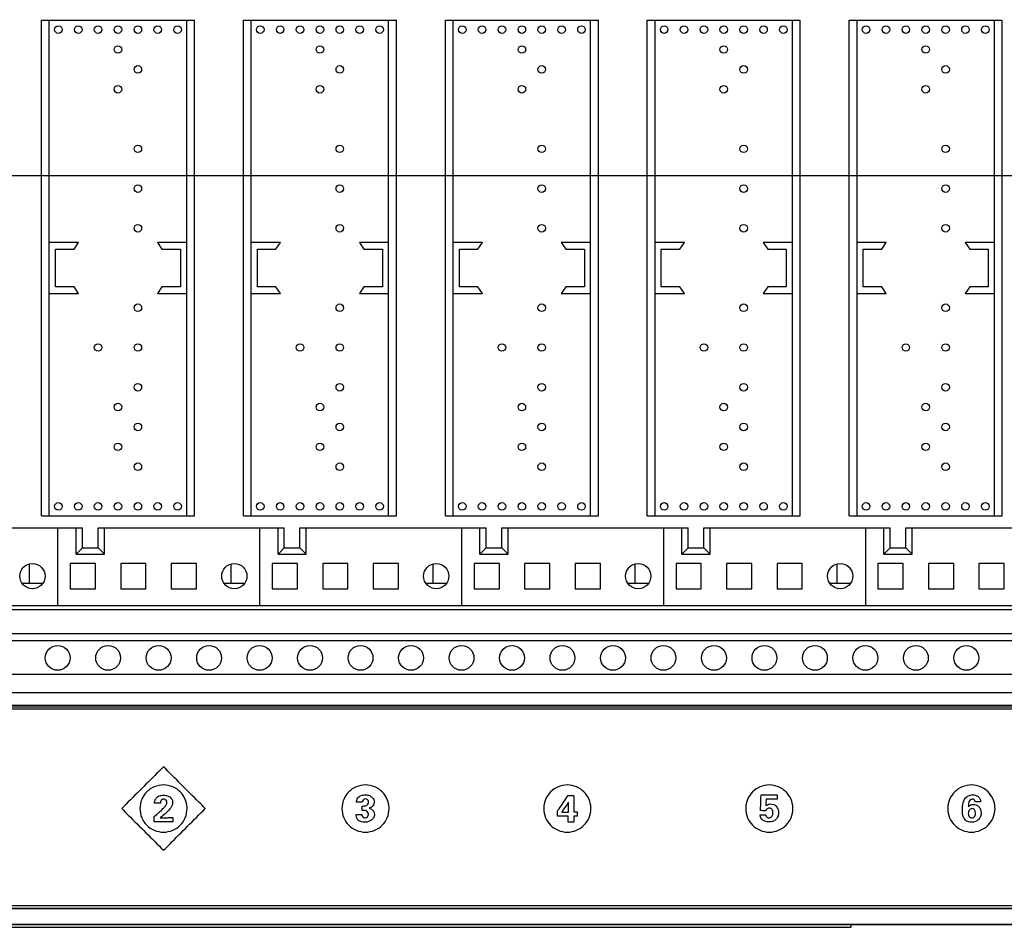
# Model space of a CAD drawing. Header units: inches. Extents: x 0 to 34, y 0 to 22.
# Tile 44 of 84: x 26.329 to 27.305, y 14.249 to 15.149. Entities that reach past the tile are written whole.
import ezdxf

# ---------------------------------------------------------------- set-up
doc = ezdxf.new("R2010")
doc.units = ezdxf.units.IN
doc.header["$LTSCALE"] = 1.87
doc.header["$MEASUREMENT"] = 0
doc.layers.get('0').update_dxf_attribs({"linetype": 'CONTINUOUS'})
doc.layers.add('DATUMCURVES', color=7, linetype='CONTINUOUS')
doc.layers.add('DIMENSIONS', color=7, linetype='CONTINUOUS')
doc.styles.get("Standard").update_dxf_attribs({"font": 'txt', "width": 0.8})
doc.dimstyles.new('DIMSTYLE_2', dxfattribs={"dimtxt": 0.125, "dimasz": 0.18, "dimexe": 0.18, "dimexo": 0.0625, "dimgap": 0.09, "dimtad": 0, "dimtih": 1, "dimtoh": 1, "dimlfac": 4, "dimzin": 4, "dimdsep": 46, "dimtxsty": 'STANDARD', "dimblk": '_FILLED', "dimblk1": '_FILLED', "dimblk2": '_FILLED', "dimcen": 0.09, "dimadec": 0, "dimazin": 0, "dimtp": 0.01, "dimtm": 0.01, "dimtfac": 1, "dimtofl": 0, "dimtmove": 0, "dimatfit": 3, "dimldrblk": '_FILLED', "dimfxl": 1, "dimtolj": 1, "dimtzin": 4, "dimarcsym": 0})

# ---------------------------------------------------------------- blocks, each defined once
blk = doc.blocks.new('_FILLED')
at = {"color": 0, "linetype": 'BYBLOCK'}
blk.add_solid([(0, 0), (-1, 0.1736), (-1, -0.1736)], dxfattribs=at)
blk = doc.blocks.new('*D23')
at = {"layer": 'DIMENSIONS', "color": 2, "linetype": 'CONTINUOUS'}
for p, q in [((23.69437, 15.99483), (23.69437, 16.35483)), ((25.32187, 15.99483), (23.56937, 15.99483)), ((28.25111, 15.48955), (23.56937, 15.48955)), ((23.69437, 15.48955), (23.69437, 15.12955))]:
    blk.add_line(p, q, dxfattribs=at)
at = {"layer": 'DIMENSIONS', "color": 2, "linetype": 'CONTINUOUS', "xscale": 0.18, "yscale": 0.18, "zscale": 0.18}
for p, rotation in [((23.69437, 15.99483), 270), ((23.69437, 15.48955), 90)]:
    blk.add_blockref('_FILLED', p, dxfattribs=dict(at, rotation=rotation))
at = {"layer": 'DIMENSIONS', "color": 2, "linetype": 'CONTINUOUS', "width": 0.8}
for s, p in [('2.02', (23.39437, 15.79797)), ('[', (23.39437, 15.61047)), (']', (23.89437, 15.61047)), ('51.3', (23.49437, 15.61047))]:
    blk.add_text(s, height=0.125, dxfattribs=at).set_placement(p)
blk = doc.blocks.new('*D24')
at = {"layer": 'DIMENSIONS', "color": 2, "linetype": 'CONTINUOUS'}
for p, q in [((22.94437, 15.99483), (22.94437, 16.35483)), ((25.32187, 15.99483), (22.81937, 15.99483)), ((28.27959, 14.9938), (22.81937, 14.9938)), ((22.94437, 14.9938), (22.94437, 14.6338))]:
    blk.add_line(p, q, dxfattribs=at)
at = {"layer": 'DIMENSIONS', "color": 2, "linetype": 'CONTINUOUS', "xscale": 0.18, "yscale": 0.18, "zscale": 0.18}
for p, rotation in [((22.94437, 15.99483), 270), ((22.94437, 14.9938), 90)]:
    blk.add_blockref('_FILLED', p, dxfattribs=dict(at, rotation=rotation))
at = {"layer": 'DIMENSIONS', "color": 2, "linetype": 'CONTINUOUS', "width": 0.8}
for s, p in [('4.00', (22.59437, 15.3653)), ('[', (22.59437, 15.1778)), (']', (23.19437, 15.1778)), ('101.7', (22.69437, 15.1778))]:
    blk.add_text(s, height=0.125, dxfattribs=at).set_placement(p)

msp = doc.modelspace()

# ---------------------------------------------------------------- linework, layer by layer
at = {"color": 7, "linetype": 'CONTINUOUS'}
for p, q in [((26.351, 14.65698), (26.351, 15.14812)), ((26.351, 15.14812), (26.50257, 15.14812)), ((26.35875, 14.65698), (26.35875, 15.14812)), ((26.49482, 14.65698), (26.49482, 15.14812)), ((26.50257, 14.65698), (26.50257, 15.14812)), ((26.551, 14.65698), (26.551, 15.14812)), ((26.551, 15.14812), (26.70257, 15.14812)), ((26.55875, 14.65698), (26.55875, 15.14812)), ((26.69482, 14.65698), (26.69482, 15.14812)), ((26.70257, 14.65698), (26.70257, 15.14812)), ((26.751, 14.65698), (26.751, 15.14812)), ((26.751, 15.14812), (26.90257, 15.14812)), ((26.75875, 14.65698), (26.75875, 15.14812)), ((26.89482, 14.65698), (26.89482, 15.14812)), ((26.90257, 14.65698), (26.90257, 15.14812)), ((26.951, 14.65698), (26.951, 15.14812)), ((26.951, 15.14812), (27.10257, 15.14812)), ((26.95875, 14.65698), (26.95875, 15.14812)), ((27.09482, 14.65698), (27.09482, 15.14812)), ((27.10257, 14.65698), (27.10257, 15.14812)), ((27.151, 14.65698), (27.151, 15.14812)), ((27.151, 15.14812), (27.30257, 15.14812)), ((27.15875, 14.65698), (27.15875, 15.14812)), ((27.29482, 14.65698), (27.29482, 15.14812)), ((27.30257, 14.65698), (27.30257, 15.14812)), ((26.38775, 14.9278), (26.35875, 14.9278)), ((26.36487, 14.8838), (26.36487, 14.9213)), ((26.36487, 14.9213), (26.38325, 14.9213)), ((26.38325, 14.9213), (26.38775, 14.9278)), ((26.46582, 14.9278), (26.47032, 14.9213)), ((26.49482, 14.9278), (26.46582, 14.9278)), ((26.47032, 14.9213), (26.4887, 14.9213)), ((26.4887, 14.9213), (26.4887, 14.8838)), ((26.58775, 14.9278), (26.55875, 14.9278)), ((26.56487, 14.8838), (26.56487, 14.9213)), ((26.56487, 14.9213), (26.58325, 14.9213)), ((26.58325, 14.9213), (26.58775, 14.9278)), ((26.66582, 14.9278), (26.67032, 14.9213)), ((26.69482, 14.9278), (26.66582, 14.9278)), ((26.67032, 14.9213), (26.6887, 14.9213)), ((26.6887, 14.9213), (26.6887, 14.8838)), ((26.78775, 14.9278), (26.75875, 14.9278)), ((26.76487, 14.8838), (26.76487, 14.9213)), ((26.76487, 14.9213), (26.78325, 14.9213)), ((26.78325, 14.9213), (26.78775, 14.9278)), ((26.86582, 14.9278), (26.87032, 14.9213)), ((26.89482, 14.9278), (26.86582, 14.9278)), ((26.87032, 14.9213), (26.8887, 14.9213)), ((26.8887, 14.9213), (26.8887, 14.8838)), ((26.98775, 14.9278), (26.95875, 14.9278)), ((26.96487, 14.8838), (26.96487, 14.9213)), ((26.96487, 14.9213), (26.98325, 14.9213)), ((26.98325, 14.9213), (26.98775, 14.9278)), ((27.06582, 14.9278), (27.07032, 14.9213)), ((27.09482, 14.9278), (27.06582, 14.9278)), ((27.07032, 14.9213), (27.0887, 14.9213)), ((27.0887, 14.9213), (27.0887, 14.8838)), ((27.18775, 14.9278), (27.15875, 14.9278)), ((27.16487, 14.8838), (27.16487, 14.9213)), ((27.16487, 14.9213), (27.18325, 14.9213)), ((27.18325, 14.9213), (27.18775, 14.9278)), ((27.26582, 14.9278), (27.27032, 14.9213)), ((27.29482, 14.9278), (27.26582, 14.9278)), ((27.27032, 14.9213), (27.2887, 14.9213)), ((27.2887, 14.9213), (27.2887, 14.8838)), ((26.38325, 14.8838), (26.36487, 14.8838)), ((26.38775, 14.8773), (26.38325, 14.8838)), ((26.47032, 14.8838), (26.46582, 14.8773)), ((26.4887, 14.8838), (26.47032, 14.8838)), ((26.58325, 14.8838), (26.56487, 14.8838)), ((26.58775, 14.8773), (26.58325, 14.8838)), ((26.67032, 14.8838), (26.66582, 14.8773)), ((26.6887, 14.8838), (26.67032, 14.8838)), ((26.78325, 14.8838), (26.76487, 14.8838)), ((26.78775, 14.8773), (26.78325, 14.8838)), ((26.87032, 14.8838), (26.86582, 14.8773)), ((26.8887, 14.8838), (26.87032, 14.8838)), ((26.98325, 14.8838), (26.96487, 14.8838)), ((26.98775, 14.8773), (26.98325, 14.8838)), ((27.07032, 14.8838), (27.06582, 14.8773)), ((27.0887, 14.8838), (27.07032, 14.8838)), ((27.18325, 14.8838), (27.16487, 14.8838)), ((27.18775, 14.8773), (27.18325, 14.8838)), ((27.27032, 14.8838), (27.26582, 14.8773)), ((27.2887, 14.8838), (27.27032, 14.8838)), ((26.35875, 14.8773), (26.38775, 14.8773)), ((26.46582, 14.8773), (26.49482, 14.8773)), ((26.55875, 14.8773), (26.58775, 14.8773)), ((26.66582, 14.8773), (26.69482, 14.8773)), ((26.75875, 14.8773), (26.78775, 14.8773)), ((26.86582, 14.8773), (26.89482, 14.8773)), ((26.95875, 14.8773), (26.98775, 14.8773)), ((27.06582, 14.8773), (27.09482, 14.8773)), ((27.15875, 14.8773), (27.18775, 14.8773)), ((27.26582, 14.8773), (27.29482, 14.8773)), ((26.351, 14.65698), (26.50257, 14.65698)), ((26.551, 14.65698), (26.70257, 14.65698)), ((26.751, 14.65698), (26.90257, 14.65698)), ((26.951, 14.65698), (27.10257, 14.65698)), ((27.151, 14.65698), (27.30257, 14.65698)), ((26.20702, 14.64508), (26.39152, 14.64508)), ((26.36702, 14.64508), (26.36702, 14.56782)), ((26.38527, 14.61914), (26.38527, 14.64508)), ((26.39152, 14.62539), (26.39152, 14.64508)), ((26.40702, 14.62539), (26.40702, 14.64508)), ((26.40702, 14.64508), (26.59152, 14.64508)), ((26.41327, 14.61914), (26.41327, 14.64508)), ((26.56702, 14.64508), (26.56702, 14.56782)), ((26.58527, 14.61914), (26.58527, 14.64508)), ((26.59152, 14.62539), (26.59152, 14.64508)), ((26.60702, 14.62539), (26.60702, 14.64508)), ((26.60702, 14.64508), (26.79152, 14.64508)), ((26.61327, 14.61914), (26.61327, 14.64508)), ((26.76702, 14.64508), (26.76702, 14.56782)), ((26.78527, 14.61914), (26.78527, 14.64508)), ((26.79152, 14.62539), (26.79152, 14.64508)), ((26.80702, 14.62539), (26.80702, 14.64508)), ((26.80702, 14.64508), (26.99152, 14.64508)), ((26.81327, 14.61914), (26.81327, 14.64508)), ((26.96702, 14.64508), (26.96702, 14.56782)), ((26.98527, 14.61914), (26.98527, 14.64508)), ((26.99152, 14.62539), (26.99152, 14.64508)), ((27.00702, 14.62539), (27.00702, 14.64508)), ((27.00702, 14.64508), (27.19152, 14.64508)), ((27.01327, 14.61914), (27.01327, 14.64508)), ((27.16702, 14.64508), (27.16702, 14.56782)), ((27.18527, 14.61914), (27.18527, 14.64508)), ((27.19152, 14.62539), (27.19152, 14.64508)), ((27.20702, 14.64508), (27.39152, 14.64508)), ((27.20702, 14.62539), (27.20702, 14.64508)), ((27.21327, 14.61914), (27.21327, 14.64508)), ((26.39152, 14.62539), (26.38527, 14.61914)), ((26.38527, 14.61914), (26.41327, 14.61914)), ((26.39152, 14.62539), (26.40702, 14.62539)), ((26.40702, 14.62539), (26.41327, 14.61914)), ((26.59152, 14.62539), (26.58527, 14.61914)), ((26.58527, 14.61914), (26.61327, 14.61914)), ((26.59152, 14.62539), (26.60702, 14.62539)), ((26.60702, 14.62539), (26.61327, 14.61914)), ((26.79152, 14.62539), (26.78527, 14.61914)), ((26.78527, 14.61914), (26.81327, 14.61914)), ((26.79152, 14.62539), (26.80702, 14.62539)), ((26.80702, 14.62539), (26.81327, 14.61914)), ((26.99152, 14.62539), (26.98527, 14.61914)), ((26.98527, 14.61914), (27.01327, 14.61914)), ((26.99152, 14.62539), (27.00702, 14.62539)), ((27.00702, 14.62539), (27.01327, 14.61914)), ((27.19152, 14.62539), (27.18527, 14.61914)), ((27.18527, 14.61914), (27.21327, 14.61914)), ((27.19152, 14.62539), (27.20702, 14.62539)), ((27.20702, 14.62539), (27.21327, 14.61914)), ((26.33902, 14.59032), (26.33902, 14.60932)), ((26.37952, 14.60982), (26.37952, 14.58482)), ((26.40452, 14.60982), (26.37952, 14.60982)), ((26.40452, 14.58482), (26.40452, 14.60982)), ((26.42952, 14.60982), (26.42952, 14.58482)), ((26.45452, 14.60982), (26.42952, 14.60982)), ((26.45452, 14.58482), (26.45452, 14.60982)), ((26.47952, 14.60982), (26.47952, 14.58482)), ((26.50452, 14.60982), (26.47952, 14.60982)), ((26.50452, 14.58482), (26.50452, 14.60982)), ((26.53902, 14.59032), (26.53902, 14.60932)), ((26.57952, 14.60982), (26.57952, 14.58482)), ((26.60452, 14.60982), (26.57952, 14.60982)), ((26.60452, 14.58482), (26.60452, 14.60982)), ((26.62952, 14.60982), (26.62952, 14.58482)), ((26.65452, 14.60982), (26.62952, 14.60982)), ((26.65452, 14.58482), (26.65452, 14.60982)), ((26.67952, 14.60982), (26.67952, 14.58482)), ((26.70452, 14.60982), (26.67952, 14.60982)), ((26.70452, 14.58482), (26.70452, 14.60982)), ((26.73902, 14.59032), (26.73902, 14.60932)), ((26.77952, 14.60982), (26.77952, 14.58482)), ((26.80452, 14.60982), (26.77952, 14.60982)), ((26.80452, 14.58482), (26.80452, 14.60982)), ((26.82952, 14.60982), (26.82952, 14.58482)), ((26.85452, 14.60982), (26.82952, 14.60982)), ((26.85452, 14.58482), (26.85452, 14.60982)), ((26.87952, 14.60982), (26.87952, 14.58482)), ((26.90452, 14.60982), (26.87952, 14.60982)), ((26.90452, 14.58482), (26.90452, 14.60982)), ((26.93902, 14.59032), (26.93902, 14.60932)), ((26.97952, 14.60982), (26.97952, 14.58482)), ((27.00452, 14.60982), (26.97952, 14.60982)), ((27.00452, 14.58482), (27.00452, 14.60982)), ((27.02952, 14.60982), (27.02952, 14.58482)), ((27.05452, 14.60982), (27.02952, 14.60982)), ((27.05452, 14.58482), (27.05452, 14.60982)), ((27.10452, 14.60982), (27.07952, 14.60982)), ((27.07952, 14.60982), (27.07952, 14.58482)), ((27.10452, 14.58482), (27.10452, 14.60982)), ((27.13902, 14.59032), (27.13902, 14.60932)), ((27.20452, 14.60982), (27.17952, 14.60982)), ((27.17952, 14.60982), (27.17952, 14.58482)), ((27.20452, 14.58482), (27.20452, 14.60982)), ((27.25452, 14.60982), (27.22952, 14.60982)), ((27.22952, 14.60982), (27.22952, 14.58482)), ((27.25452, 14.58482), (27.25452, 14.60982)), ((27.30452, 14.60982), (27.27952, 14.60982)), ((27.27952, 14.60982), (27.27952, 14.58482)), ((27.30452, 14.58482), (27.30452, 14.60982)), ((26.33184, 14.59032), (26.35219, 14.59032)), ((26.53184, 14.59032), (26.55219, 14.59032)), ((26.73184, 14.59032), (26.75219, 14.59032)), ((26.93184, 14.59032), (26.95219, 14.59032)), ((27.13184, 14.59032), (27.15219, 14.59032)), ((26.37952, 14.58482), (26.40452, 14.58482)), ((26.42952, 14.58482), (26.45452, 14.58482)), ((26.47952, 14.58482), (26.50452, 14.58482)), ((26.57952, 14.58482), (26.60452, 14.58482)), ((26.62952, 14.58482), (26.65452, 14.58482)), ((26.67952, 14.58482), (26.70452, 14.58482)), ((26.77952, 14.58482), (26.80452, 14.58482)), ((26.82952, 14.58482), (26.85452, 14.58482)), ((26.87952, 14.58482), (26.90452, 14.58482)), ((26.97952, 14.58482), (27.00452, 14.58482)), ((27.02952, 14.58482), (27.05452, 14.58482)), ((27.07952, 14.58482), (27.10452, 14.58482)), ((27.17952, 14.58482), (27.20452, 14.58482)), ((27.22952, 14.58482), (27.25452, 14.58482)), ((27.27952, 14.58482), (27.30452, 14.58482)), ((27.77337, 14.56772), (25.57037, 14.56772)), ((27.77337, 14.56379), (25.57037, 14.56379)), ((27.77337, 14.54016), (25.57037, 14.54016)), ((27.77337, 14.53321), (25.57037, 14.53321)), ((27.77337, 14.49975), (25.57037, 14.49975)), ((25.56953, 14.48209), (27.77703, 14.48209)), ((27.79487, 14.46533), (25.56787, 14.46533)), ((25.56953, 14.4693), (27.78687, 14.4693)), ((27.78687, 14.46747), (25.57037, 14.46747)), ((25.44062, 14.26783), (29.64062, 14.26783)), ((25.44687, 14.26833), (27.84387, 14.26833)), ((25.54382, 14.27083), (27.74692, 14.27083)), ((25.38437, 14.25233), (29.69687, 14.25233)), ((27.81312, 14.25183), (25.63437, 14.25183)), ((26.07187, 14.24933), (27.15287, 14.24933)), ((27.15287, 14.24933), (27.15287, 14.25183))]:
    msp.add_line(p, q, dxfattribs=at)
for centre, radius in [((26.36773, 15.13877), 0.00375), ((26.38741, 15.13877), 0.00375), ((26.4071, 15.13877), 0.00375), ((26.42678, 15.13877), 0.00375), ((26.44647, 15.13877), 0.00375), ((26.46615, 15.13877), 0.00375), ((26.48584, 15.13877), 0.00375), ((26.56773, 15.13877), 0.00375), ((26.58741, 15.13877), 0.00375), ((26.6071, 15.13877), 0.00375), ((26.62678, 15.13877), 0.00375), ((26.64647, 15.13877), 0.00375), ((26.66615, 15.13877), 0.00375), ((26.68584, 15.13877), 0.00375), ((26.76773, 15.13877), 0.00375), ((26.78741, 15.13877), 0.00375), ((26.8071, 15.13877), 0.00375), ((26.82678, 15.13877), 0.00375), ((26.84647, 15.13877), 0.00375), ((26.86615, 15.13877), 0.00375), ((26.88584, 15.13877), 0.00375), ((26.96773, 15.13877), 0.00375), ((26.98741, 15.13877), 0.00375), ((27.0071, 15.13877), 0.00375), ((27.02678, 15.13877), 0.00375), ((27.04647, 15.13877), 0.00375), ((27.06615, 15.13877), 0.00375), ((27.08584, 15.13877), 0.00375), ((27.16773, 15.13877), 0.00375), ((27.18741, 15.13877), 0.00375), ((27.2071, 15.13877), 0.00375), ((27.22678, 15.13877), 0.00375), ((27.24647, 15.13877), 0.00375), ((27.26615, 15.13877), 0.00375), ((27.28584, 15.13877), 0.00375), ((26.42678, 15.11908), 0.00375), ((26.62678, 15.11908), 0.00375), ((26.82678, 15.11908), 0.00375), ((27.02678, 15.11908), 0.00375), ((27.22678, 15.11908), 0.00375), ((26.44647, 15.0994), 0.00375), ((26.64647, 15.0994), 0.00375), ((26.84647, 15.0994), 0.00375), ((27.04647, 15.0994), 0.00375), ((27.24647, 15.0994), 0.00375), ((26.42678, 15.07971), 0.00375), ((26.62678, 15.07971), 0.00375), ((26.82678, 15.07971), 0.00375), ((27.02678, 15.07971), 0.00375), ((27.22678, 15.07971), 0.00375), ((26.44647, 15.02066), 0.00375), ((26.64647, 15.02066), 0.00375), ((26.84647, 15.02066), 0.00375), ((27.04647, 15.02066), 0.00375), ((27.24647, 15.02066), 0.00375), ((26.44647, 14.98129), 0.00375), ((26.64647, 14.98129), 0.00375), ((26.84647, 14.98129), 0.00375), ((27.04647, 14.98129), 0.00375), ((27.24647, 14.98129), 0.00375), ((26.44647, 14.94192), 0.00375), ((26.64647, 14.94192), 0.00375), ((26.84647, 14.94192), 0.00375), ((27.04647, 14.94192), 0.00375), ((27.24647, 14.94192), 0.00375), ((26.44647, 14.86318), 0.00375), ((26.64647, 14.86318), 0.00375), ((26.84647, 14.86318), 0.00375), ((27.04647, 14.86318), 0.00375), ((27.24647, 14.86318), 0.00375), ((26.4071, 14.82381), 0.00375), ((26.44647, 14.82381), 0.00375), ((26.6071, 14.82381), 0.00375), ((26.64647, 14.82381), 0.00375), ((26.8071, 14.82381), 0.00375), ((26.84647, 14.82381), 0.00375), ((27.0071, 14.82381), 0.00375), ((27.04647, 14.82381), 0.00375), ((27.2071, 14.82381), 0.00375), ((27.24647, 14.82381), 0.00375), ((26.44647, 14.78444), 0.00375), ((26.64647, 14.78444), 0.00375), ((26.84647, 14.78444), 0.00375), ((27.04647, 14.78444), 0.00375), ((27.24647, 14.78444), 0.00375), ((26.42678, 14.76475), 0.00375), ((26.62678, 14.76475), 0.00375), ((26.82678, 14.76475), 0.00375), ((27.02678, 14.76475), 0.00375), ((27.22678, 14.76475), 0.00375), ((26.44647, 14.74507), 0.00375), ((26.64647, 14.74507), 0.00375), ((26.84647, 14.74507), 0.00375), ((27.04647, 14.74507), 0.00375), ((27.24647, 14.74507), 0.00375), ((26.42678, 14.72538), 0.00375), ((26.62678, 14.72538), 0.00375), ((26.82678, 14.72538), 0.00375), ((27.02678, 14.72538), 0.00375), ((27.22678, 14.72538), 0.00375), ((26.44647, 14.7057), 0.00375), ((26.64647, 14.7057), 0.00375), ((26.84647, 14.7057), 0.00375), ((27.04647, 14.7057), 0.00375), ((27.24647, 14.7057), 0.00375), ((26.36773, 14.66633), 0.00375), ((26.38741, 14.66633), 0.00375), ((26.4071, 14.66633), 0.00375), ((26.42678, 14.66633), 0.00375), ((26.44647, 14.66633), 0.00375), ((26.46615, 14.66633), 0.00375), ((26.48584, 14.66633), 0.00375), ((26.56773, 14.66633), 0.00375), ((26.58741, 14.66633), 0.00375), ((26.6071, 14.66633), 0.00375), ((26.62678, 14.66633), 0.00375), ((26.64647, 14.66633), 0.00375), ((26.66615, 14.66633), 0.00375), ((26.68584, 14.66633), 0.00375), ((26.76773, 14.66633), 0.00375), ((26.78741, 14.66633), 0.00375), ((26.8071, 14.66633), 0.00375), ((26.82678, 14.66633), 0.00375), ((26.84647, 14.66633), 0.00375), ((26.86615, 14.66633), 0.00375), ((26.88584, 14.66633), 0.00375), ((26.96773, 14.66633), 0.00375), ((26.98741, 14.66633), 0.00375), ((27.0071, 14.66633), 0.00375), ((27.02678, 14.66633), 0.00375), ((27.04647, 14.66633), 0.00375), ((27.06615, 14.66633), 0.00375), ((27.08584, 14.66633), 0.00375), ((27.16773, 14.66633), 0.00375), ((27.18741, 14.66633), 0.00375), ((27.2071, 14.66633), 0.00375), ((27.22678, 14.66633), 0.00375), ((27.24647, 14.66633), 0.00375), ((27.26615, 14.66633), 0.00375), ((27.28584, 14.66633), 0.00375), ((26.34202, 14.59732), 0.0125), ((26.54202, 14.59732), 0.0125), ((26.74202, 14.59732), 0.0125), ((26.94202, 14.59732), 0.0125), ((27.14202, 14.59732), 0.0125), ((26.36703, 14.51629), 0.0123), ((26.41703, 14.51629), 0.0123), ((26.46703, 14.51629), 0.0123), ((26.51703, 14.51629), 0.0123), ((26.56703, 14.51629), 0.0123), ((26.61703, 14.51629), 0.0123), ((26.66703, 14.51629), 0.0123), ((26.71703, 14.51629), 0.0123), ((26.76703, 14.51629), 0.0123), ((26.81703, 14.51629), 0.0123), ((26.86703, 14.51629), 0.0123), ((26.91703, 14.51629), 0.0123), ((26.96703, 14.51629), 0.0123), ((27.01703, 14.51629), 0.0123), ((27.06703, 14.51629), 0.0123), ((27.11703, 14.51629), 0.0123), ((27.16703, 14.51629), 0.0123), ((27.21703, 14.51629), 0.0123), ((27.26703, 14.51629), 0.0123)]:
    msp.add_circle(centre, radius, dxfattribs=at)
at = {"layer": 'DATUMCURVES', "color": 40, "linetype": 'CONTINUOUS'}
for points, knots in [([(26.47186, 14.40838, 1.71653), (26.4697, 14.40623, 1.71653), (26.45591, 14.39244, 1.71653), (26.44212, 14.37864, 1.71653), (26.43048, 14.36701, 1.71653)], [0, 0, 0, 0, 0.15625, 1, 1, 1, 1]), ([(26.51323, 14.36701, 1.71653), (26.51108, 14.36916, 1.71653), (26.49729, 14.38295, 1.71653), (26.48349, 14.39675, 1.71653), (26.47186, 14.40838, 1.71653)], [0, 0, 0, 0, 0.15625, 1, 1, 1, 1]), ([(26.4952, 14.36805, 1.71653), (26.49508, 14.37084, 1.71653), (26.49373, 14.3767, 1.71653), (26.48877, 14.38393, 1.71653), (26.48127, 14.38908, 1.71653), (26.47185, 14.39104, 1.71653), (26.46244, 14.38908, 1.71653), (26.45493, 14.38393, 1.71653), (26.4498, 14.37642, 1.71653), (26.44848, 14.37015, 1.71653), (26.44848, 14.36701, 1.71653)], [0, 0, 0, 0, 0.112676, 0.239437, 0.366197, 0.492958, 0.619718, 0.746479, 0.873239, 1, 1, 1, 1]), ([(26.69528, 14.36805, 1.71653), (26.69516, 14.37084, 1.71653), (26.69381, 14.3767, 1.71653), (26.68885, 14.38393, 1.71653), (26.68135, 14.38908, 1.71653), (26.67193, 14.39104, 1.71653), (26.66252, 14.38908, 1.71653), (26.65501, 14.38393, 1.71653), (26.64988, 14.37642, 1.71653), (26.64856, 14.37015, 1.71653), (26.64856, 14.36701, 1.71653)], [0, 0, 0, 0, 0.112676, 0.239437, 0.366197, 0.492958, 0.619718, 0.746479, 0.873239, 1, 1, 1, 1]), ([(26.89515, 14.36805, 1.71653), (26.89502, 14.37084, 1.71653), (26.89368, 14.3767, 1.71653), (26.88872, 14.38393, 1.71653), (26.88121, 14.38908, 1.71653), (26.8718, 14.39104, 1.71653), (26.86238, 14.38908, 1.71653), (26.85487, 14.38393, 1.71653), (26.84974, 14.37642, 1.71653), (26.84842, 14.37015, 1.71653), (26.84842, 14.36701, 1.71653)], [0, 0, 0, 0, 0.112647, 0.239375, 0.366102, 0.49283, 0.619622, 0.746415, 0.873207, 1, 1, 1, 1]), ([(27.09523, 14.36805, 1.71653), (27.0951, 14.37084, 1.71653), (27.09376, 14.3767, 1.71653), (27.0888, 14.38393, 1.71653), (27.08129, 14.38908, 1.71653), (27.07188, 14.39104, 1.71653), (27.06246, 14.38908, 1.71653), (27.05495, 14.38393, 1.71653), (27.04982, 14.37642, 1.71653), (27.0485, 14.37015, 1.71653), (27.0485, 14.36701, 1.71653)], [0, 0, 0, 0, 0.112645, 0.239371, 0.366097, 0.492823, 0.619617, 0.746412, 0.873206, 1, 1, 1, 1]), ([(27.29538, 14.36805, 1.71653), (27.29526, 14.37084, 1.71653), (27.29391, 14.3767, 1.71653), (27.28895, 14.38393, 1.71653), (27.28145, 14.38908, 1.71653), (27.27203, 14.39104, 1.71653), (27.26262, 14.38908, 1.71653), (27.25511, 14.38393, 1.71653), (27.24997, 14.37642, 1.71653), (27.24866, 14.37015, 1.71653), (27.24866, 14.36701, 1.71653)], [0, 0, 0, 0, 0.112676, 0.239437, 0.366197, 0.492958, 0.619718, 0.746479, 0.873239, 1, 1, 1, 1]), ([(26.46305, 14.37246, 1.71653), (26.46305, 14.37317, 1.71653), (26.46314, 14.37493, 1.71653), (26.46448, 14.37776, 1.71653), (26.46781, 14.37987, 1.71653), (26.47185, 14.38039, 1.71653), (26.47567, 14.37994, 1.71653), (26.47952, 14.37804, 1.71653), (26.4809, 14.37496, 1.71653), (26.4809, 14.3731, 1.71653)], [0, 0, 0, 0, 0.082408, 0.201347, 0.346139, 0.5165, 0.663883, 0.785387, 1, 1, 1, 1]), ([(26.47007, 14.37561, 1.71653), (26.46976, 14.37535, 1.71653), (26.46905, 14.37439, 1.71653), (26.46882, 14.37321, 1.71653), (26.46879, 14.37246, 1.71653)], [0, 0, 0, 0, 0.347806, 1, 1, 1, 1]), ([(26.46946, 14.36518, 1.71653), (26.4701, 14.36576, 1.71653), (26.47149, 14.36701, 1.71653), (26.47309, 14.36875, 1.71653), (26.47424, 14.3702, 1.71653), (26.47501, 14.37142, 1.71653), (26.47537, 14.37321, 1.71653), (26.47483, 14.37515, 1.71653), (26.47338, 14.37615, 1.71653), (26.47192, 14.37639, 1.71653), (26.47072, 14.37611, 1.71653), (26.47015, 14.37567, 1.71653), (26.47007, 14.37561, 1.71653)], [0, 0, 0, 0, 0.151544, 0.327487, 0.413581, 0.477168, 0.577704, 0.726963, 0.796736, 0.874632, 0.982386, 1, 1, 1, 1]), ([(26.6629, 14.37323, 1.71653), (26.66297, 14.37392, 1.71653), (26.66313, 14.3755, 1.71653), (26.66448, 14.37817, 1.71653), (26.66765, 14.3802, 1.71653), (26.67176, 14.38073, 1.71653), (26.67568, 14.38021, 1.71653), (26.67931, 14.37793, 1.71653), (26.68064, 14.37494, 1.71653), (26.68051, 14.37302, 1.71653), (26.68049, 14.37282, 1.71653)], [0, 0, 0, 0, 0.080035, 0.18346, 0.335804, 0.493744, 0.65825, 0.783897, 0.977523, 1, 1, 1, 1]), ([(26.67505, 14.37338, 1.71653), (26.67505, 14.37488, 1.71653), (26.67175, 14.37817, 1.71653), (26.66864, 14.37475, 1.71653), (26.66864, 14.37323, 1.71653)], [0, 0, 0, 0, 0.49565, 1, 1, 1, 1]), ([(26.86208, 14.36443, 1.71653), (26.86263, 14.36523, 1.71653), (26.86613, 14.37037, 1.71653), (26.86963, 14.37551, 1.71653), (26.87258, 14.37984, 1.71653)], [0, 0, 0, 0, 0.15625, 1, 1, 1, 1]), ([(26.87258, 14.37984, 1.71653), (26.87287, 14.37984, 1.71653), (26.87473, 14.37984, 1.71653), (26.8766, 14.37984, 1.71653), (26.87817, 14.37984, 1.71653)], [0, 0, 0, 0, 0.15625, 1, 1, 1, 1]), ([(26.87817, 14.37984, 1.71653), (26.87817, 14.379, 1.71653), (26.87815, 14.37361, 1.71653), (26.87814, 14.36823, 1.71653), (26.87813, 14.36368, 1.71653)], [0, 0, 0, 0, 0.15625, 1, 1, 1, 1]), ([(27.06312, 14.36494, 1.71653), (27.06315, 14.36575, 1.71653), (27.06335, 14.37091, 1.71653), (27.06355, 14.37607, 1.71653), (27.06372, 14.38043, 1.71653)], [0, 0, 0, 0, 0.15625, 1, 1, 1, 1]), ([(27.06372, 14.38043, 1.71653), (27.06455, 14.38043, 1.71653), (27.06983, 14.38043, 1.71653), (27.07512, 14.38043, 1.71653), (27.07958, 14.38043, 1.71653)], [0, 0, 0, 0, 0.15625, 1, 1, 1, 1]), ([(27.06867, 14.37615, 1.71653), (27.06865, 14.37581, 1.71653), (27.06854, 14.37365, 1.71653), (27.06843, 14.37149, 1.71653), (27.06833, 14.36967, 1.71653)], [0, 0, 0, 0, 0.15625, 1, 1, 1, 1]), ([(27.07958, 14.37615, 1.71653), (27.07901, 14.37615, 1.71653), (27.07538, 14.37615, 1.71653), (27.07174, 14.37615, 1.71653), (27.06867, 14.37615, 1.71653)], [0, 0, 0, 0, 0.15625, 1, 1, 1, 1]), ([(27.07958, 14.38043, 1.71653), (27.07958, 14.38021, 1.71653), (27.07958, 14.37878, 1.71653), (27.07958, 14.37735, 1.71653), (27.07958, 14.37615, 1.71653)], [0, 0, 0, 0, 0.15625, 1, 1, 1, 1]), ([(27.26312, 14.3654, 1.71653), (27.26312, 14.36796, 1.71653), (27.26325, 14.37273, 1.71653), (27.26623, 14.3786, 1.71653), (27.27042, 14.38033, 1.71653), (27.27254, 14.38055, 1.71653), (27.27339, 14.38055, 1.71653)], [0, 0, 0, 0, 0.370906, 0.691648, 0.876648, 1, 1, 1, 1]), ([(27.27564, 14.37372, 1.71653), (27.2756, 14.37445, 1.71653), (27.27504, 14.37594, 1.71653), (27.27277, 14.37652, 1.71653), (27.27054, 14.37579, 1.71653), (27.26904, 14.37287, 1.71653), (27.26901, 14.37053, 1.71653), (27.26897, 14.36896, 1.71653)], [0, 0, 0, 0, 0.163303, 0.308087, 0.48127, 0.647169, 1, 1, 1, 1]), ([(27.27339, 14.38055, 1.71653), (27.27525, 14.38055, 1.71653), (27.27936, 14.37969, 1.71653), (27.28115, 14.37564, 1.71653), (27.28119, 14.37372, 1.71653)], [0, 0, 0, 0, 0.491382, 1, 1, 1, 1]), ([(26.43048, 14.36701, 1.71653), (26.43264, 14.36485, 1.71653), (26.44643, 14.35106, 1.71653), (26.46022, 14.33727, 1.71653), (26.47186, 14.32563, 1.71653)], [0, 0, 0, 0, 0.15625, 1, 1, 1, 1]), ([(26.44848, 14.36701, 1.71653), (26.44848, 14.36387, 1.71653), (26.4498, 14.35759, 1.71653), (26.45493, 14.35009, 1.71653), (26.46244, 14.34494, 1.71653), (26.47185, 14.34298, 1.71653), (26.48127, 14.34494, 1.71653), (26.48877, 14.35009, 1.71653), (26.49392, 14.35759, 1.71653), (26.4953, 14.36422, 1.71653), (26.49522, 14.3677, 1.71653), (26.4952, 14.36805, 1.71653)], [0, 0, 0, 0, 0.123288, 0.246575, 0.369863, 0.493151, 0.616438, 0.739726, 0.863014, 0.986301, 1, 1, 1, 1]), ([(26.46267, 14.35899, 1.71653), (26.46303, 14.35932, 1.71653), (26.46529, 14.36138, 1.71653), (26.46755, 14.36344, 1.71653), (26.46946, 14.36518, 1.71653)], [0, 0, 0, 0, 0.15625, 1, 1, 1, 1]), ([(26.46879, 14.37246, 1.71653), (26.46849, 14.37246, 1.71653), (26.46657, 14.37246, 1.71653), (26.46466, 14.37246, 1.71653), (26.46305, 14.37246, 1.71653)], [0, 0, 0, 0, 0.15625, 1, 1, 1, 1]), ([(26.4809, 14.3731, 1.71653), (26.4809, 14.37122, 1.71653), (26.47773, 14.36484, 1.71653), (26.47229, 14.36082, 1.71653), (26.46852, 14.35779, 1.71653)], [0, 0, 0, 0, 0.278516, 1, 1, 1, 1]), ([(26.47186, 14.32563, 1.71653), (26.47401, 14.32779, 1.71653), (26.4878, 14.34158, 1.71653), (26.5016, 14.35537, 1.71653), (26.51323, 14.36701, 1.71653)], [0, 0, 0, 0, 0.15625, 1, 1, 1, 1]), ([(26.64856, 14.36701, 1.71653), (26.64856, 14.36387, 1.71653), (26.64988, 14.35759, 1.71653), (26.65501, 14.35009, 1.71653), (26.66252, 14.34494, 1.71653), (26.67193, 14.34298, 1.71653), (26.68135, 14.34494, 1.71653), (26.68885, 14.35009, 1.71653), (26.694, 14.35759, 1.71653), (26.69538, 14.36422, 1.71653), (26.6953, 14.3677, 1.71653), (26.69528, 14.36805, 1.71653)], [0, 0, 0, 0, 0.123288, 0.246575, 0.369863, 0.493151, 0.616438, 0.739726, 0.863014, 0.986301, 1, 1, 1, 1]), ([(26.66864, 14.37323, 1.71653), (26.66834, 14.37323, 1.71653), (26.66643, 14.37323, 1.71653), (26.66452, 14.37323, 1.71653), (26.6629, 14.37323, 1.71653)], [0, 0, 0, 0, 0.15625, 1, 1, 1, 1]), ([(26.67861, 14.36588, 1.71653), (26.67939, 14.36524, 1.71653), (26.68048, 14.36373, 1.71653), (26.68092, 14.3609, 1.71653), (26.68026, 14.35801, 1.71653), (26.67811, 14.35544, 1.71653), (26.67497, 14.35381, 1.71653), (26.67145, 14.35332, 1.71653), (26.66799, 14.35372, 1.71653), (26.66574, 14.35456, 1.71653), (26.66481, 14.35536, 1.71653), (26.66474, 14.35543, 1.71653)], [0, 0, 0, 0, 0.117367, 0.205276, 0.327859, 0.4503, 0.582897, 0.731298, 0.85722, 0.988395, 1, 1, 1, 1]), ([(26.66856, 14.36948, 1.71653), (26.66998, 14.36952, 1.71653), (26.67292, 14.36925, 1.71653), (26.67505, 14.37204, 1.71653), (26.67505, 14.37338, 1.71653)], [0, 0, 0, 0, 0.514834, 1, 1, 1, 1]), ([(26.66856, 14.36509, 1.71653), (26.66856, 14.36532, 1.71653), (26.66856, 14.36679, 1.71653), (26.66856, 14.36825, 1.71653), (26.66856, 14.36948, 1.71653)], [0, 0, 0, 0, 0.15625, 1, 1, 1, 1]), ([(26.67501, 14.36123, 1.71653), (26.67501, 14.36258, 1.71653), (26.67298, 14.36546, 1.71653), (26.66999, 14.36509, 1.71653), (26.66856, 14.36509, 1.71653)], [0, 0, 0, 0, 0.485082, 1, 1, 1, 1]), ([(26.68049, 14.37282, 1.71653), (26.68031, 14.37133, 1.71653), (26.67901, 14.36879, 1.71653), (26.67655, 14.3678, 1.71653), (26.6755, 14.3675, 1.71653)], [0, 0, 0, 0, 0.570297, 1, 1, 1, 1]), ([(26.84842, 14.36701, 1.71653), (26.84842, 14.36387, 1.71653), (26.84974, 14.35759, 1.71653), (26.85487, 14.35009, 1.71653), (26.86238, 14.34494, 1.71653), (26.8718, 14.34298, 1.71653), (26.88121, 14.34494, 1.71653), (26.88872, 14.35009, 1.71653), (26.89387, 14.35759, 1.71653), (26.89525, 14.36422, 1.71653), (26.89517, 14.3677, 1.71653), (26.89515, 14.36805, 1.71653)], [0, 0, 0, 0, 0.12332, 0.246639, 0.369959, 0.493278, 0.616535, 0.739792, 0.863048, 0.986305, 1, 1, 1, 1]), ([(26.87296, 14.37335, 1.71653), (26.87261, 14.37284, 1.71653), (26.87039, 14.36958, 1.71653), (26.86816, 14.36632, 1.71653), (26.86628, 14.36357, 1.71653)], [0, 0, 0, 0, 0.15625, 1, 1, 1, 1]), ([(26.87288, 14.36357, 1.71653), (26.87288, 14.36393, 1.71653), (26.87288, 14.36623, 1.71653), (26.87288, 14.36853, 1.71653), (26.87288, 14.37047, 1.71653)], [0, 0, 0, 0, 0.15625, 1, 1, 1, 1]), ([(27.0485, 14.36701, 1.71653), (27.0485, 14.36387, 1.71653), (27.04982, 14.35759, 1.71653), (27.05495, 14.35009, 1.71653), (27.06246, 14.34494, 1.71653), (27.07188, 14.34298, 1.71653), (27.08129, 14.34494, 1.71653), (27.0888, 14.35009, 1.71653), (27.09395, 14.35759, 1.71653), (27.09533, 14.36422, 1.71653), (27.09525, 14.3677, 1.71653), (27.09523, 14.36805, 1.71653)], [0, 0, 0, 0, 0.123321, 0.246643, 0.369964, 0.493285, 0.61654, 0.739795, 0.86305, 0.986305, 1, 1, 1, 1]), ([(27.06856, 14.36479, 1.71653), (27.06827, 14.3648, 1.71653), (27.06646, 14.36485, 1.71653), (27.06465, 14.3649, 1.71653), (27.06312, 14.36494, 1.71653)], [0, 0, 0, 0, 0.15625, 1, 1, 1, 1]), ([(27.06833, 14.36967, 1.71653), (27.06857, 14.36987, 1.71653), (27.0699, 14.37105, 1.71653), (27.07181, 14.37154, 1.71653), (27.07328, 14.37154, 1.71653)], [0, 0, 0, 0, 0.173786, 1, 1, 1, 1]), ([(27.07538, 14.3625, 1.71653), (27.07538, 14.36258, 1.71653), (27.0754, 14.3638, 1.71653), (27.07514, 14.36559, 1.71653), (27.07353, 14.3672, 1.71653), (27.07191, 14.36752, 1.71653), (27.0704, 14.36725, 1.71653), (27.06915, 14.36628, 1.71653), (27.06873, 14.36534, 1.71653), (27.06856, 14.36479, 1.71653)], [0, 0, 0, 0, 0.019847, 0.318965, 0.450531, 0.596316, 0.736808, 0.846926, 1, 1, 1, 1]), ([(27.07328, 14.37154, 1.71653), (27.07524, 14.37154, 1.71653), (27.07965, 14.36985, 1.71653), (27.08172, 14.36311, 1.71653), (27.07993, 14.35729, 1.71653), (27.07587, 14.35417, 1.71653), (27.07301, 14.35372, 1.71653), (27.0714, 14.35373, 1.71653), (27.07126, 14.35373, 1.71653)], [0, 0, 0, 0, 0.212447, 0.449531, 0.694753, 0.82682, 0.985299, 1, 1, 1, 1]), ([(27.24866, 14.36701, 1.71653), (27.24866, 14.36387, 1.71653), (27.24997, 14.35759, 1.71653), (27.25511, 14.35009, 1.71653), (27.26262, 14.34494, 1.71653), (27.27203, 14.34298, 1.71653), (27.28145, 14.34494, 1.71653), (27.28895, 14.35009, 1.71653), (27.2941, 14.35759, 1.71653), (27.29548, 14.36422, 1.71653), (27.2954, 14.3677, 1.71653), (27.29538, 14.36805, 1.71653)], [0, 0, 0, 0, 0.123288, 0.246575, 0.369863, 0.493151, 0.616438, 0.739726, 0.863014, 0.986301, 1, 1, 1, 1]), ([(27.2816, 14.36277, 1.71653), (27.2816, 14.36148, 1.71653), (27.28129, 14.35889, 1.71653), (27.27904, 14.35585, 1.71653), (27.27649, 14.35419, 1.71653), (27.27412, 14.35359, 1.71653), (27.27183, 14.35344, 1.71653), (27.26931, 14.3537, 1.71653), (27.26627, 14.35505, 1.71653), (27.26333, 14.359, 1.71653), (27.26312, 14.363, 1.71653), (27.26312, 14.3654, 1.71653)], [0, 0, 0, 0, 0.121401, 0.237614, 0.345037, 0.402035, 0.466206, 0.560774, 0.638434, 0.773569, 1, 1, 1, 1]), ([(27.27272, 14.36689, 1.71653), (27.27225, 14.36689, 1.71653), (27.27083, 14.36666, 1.71653), (27.26928, 14.36493, 1.71653), (27.26879, 14.3625, 1.71653), (27.26915, 14.36006, 1.71653), (27.27024, 14.35824, 1.71653), (27.27155, 14.35771, 1.71653), (27.27249, 14.35771, 1.71653)], [0, 0, 0, 0, 0.278321, 0.417482, 0.556643, 0.667482, 0.778321, 1, 1, 1, 1]), ([(27.26897, 14.36896, 1.71653), (27.26954, 14.36949, 1.71653), (27.27106, 14.37067, 1.71653), (27.27483, 14.37146, 1.71653), (27.28022, 14.36949, 1.71653), (27.2816, 14.36501, 1.71653), (27.2816, 14.36277, 1.71653)], [0, 0, 0, 0, 0.130881, 0.316776, 0.62412, 1, 1, 1, 1]), ([(27.28119, 14.37372, 1.71653), (27.28091, 14.37372, 1.71653), (27.27906, 14.37372, 1.71653), (27.2772, 14.37372, 1.71653), (27.27564, 14.37372, 1.71653)], [0, 0, 0, 0, 0.15625, 1, 1, 1, 1]), ([(26.46267, 14.35371, 1.71653), (26.46267, 14.35398, 1.71653), (26.46267, 14.35575, 1.71653), (26.46267, 14.35751, 1.71653), (26.46267, 14.35899, 1.71653)], [0, 0, 0, 0, 0.15625, 1, 1, 1, 1]), ([(26.46852, 14.35779, 1.71653), (26.46929, 14.35781, 1.71653), (26.47169, 14.35786, 1.71653), (26.47409, 14.35793, 1.71653), (26.47572, 14.35795, 1.71653)], [0, 0, 0, 0, 0.320326, 1, 1, 1, 1]), ([(26.47572, 14.35795, 1.71653), (26.47652, 14.35796, 1.71653), (26.4783, 14.358, 1.71653), (26.48008, 14.35802, 1.71653), (26.48105, 14.35806, 1.71653)], [0, 0, 0, 0, 0.451217, 1, 1, 1, 1]), ([(26.48105, 14.35806, 1.71653), (26.48105, 14.35783, 1.71653), (26.48105, 14.35638, 1.71653), (26.48105, 14.35493, 1.71653), (26.48105, 14.35371, 1.71653)], [0, 0, 0, 0, 0.15625, 1, 1, 1, 1]), ([(26.66256, 14.36116, 1.71653), (26.66286, 14.36116, 1.71653), (26.66476, 14.36116, 1.71653), (26.66666, 14.36116, 1.71653), (26.66826, 14.36116, 1.71653)], [0, 0, 0, 0, 0.15625, 1, 1, 1, 1]), ([(26.66474, 14.35543, 1.71653), (26.66385, 14.35624, 1.71653), (26.66276, 14.35819, 1.71653), (26.66256, 14.36027, 1.71653), (26.66256, 14.36116, 1.71653)], [0, 0, 0, 0, 0.574288, 1, 1, 1, 1]), ([(26.66826, 14.36116, 1.71653), (26.66828, 14.36086, 1.71653), (26.66838, 14.35917, 1.71653), (26.67025, 14.35767, 1.71653), (26.67164, 14.35767, 1.71653)], [0, 0, 0, 0, 0.17717, 1, 1, 1, 1]), ([(26.86208, 14.35937, 1.71653), (26.86208, 14.35963, 1.71653), (26.86208, 14.36132, 1.71653), (26.86208, 14.36301, 1.71653), (26.86208, 14.36443, 1.71653)], [0, 0, 0, 0, 0.15625, 1, 1, 1, 1]), ([(26.87258, 14.35937, 1.71653), (26.87203, 14.35937, 1.71653), (26.86853, 14.35937, 1.71653), (26.86504, 14.35937, 1.71653), (26.86208, 14.35937, 1.71653)], [0, 0, 0, 0, 0.15625, 1, 1, 1, 1]), ([(26.86628, 14.36357, 1.71653), (26.86663, 14.36357, 1.71653), (26.86883, 14.36357, 1.71653), (26.87103, 14.36357, 1.71653), (26.87288, 14.36357, 1.71653)], [0, 0, 0, 0, 0.15625, 1, 1, 1, 1]), ([(26.87258, 14.35367, 1.71653), (26.87258, 14.35396, 1.71653), (26.87258, 14.35586, 1.71653), (26.87258, 14.35776, 1.71653), (26.87258, 14.35937, 1.71653)], [0, 0, 0, 0, 0.15625, 1, 1, 1, 1]), ([(26.87813, 14.36368, 1.71653), (26.87832, 14.36368, 1.71653), (26.87951, 14.36368, 1.71653), (26.88069, 14.36368, 1.71653), (26.8817, 14.36368, 1.71653)], [0, 0, 0, 0, 0.15625, 1, 1, 1, 1]), ([(26.8817, 14.35937, 1.71653), (26.88151, 14.35937, 1.71653), (26.88032, 14.35937, 1.71653), (26.87913, 14.35937, 1.71653), (26.87813, 14.35937, 1.71653)], [0, 0, 0, 0, 0.15625, 1, 1, 1, 1]), ([(26.87813, 14.35937, 1.71653), (26.87813, 14.35907, 1.71653), (26.87813, 14.35717, 1.71653), (26.87813, 14.35527, 1.71653), (26.87813, 14.35367, 1.71653)], [0, 0, 0, 0, 0.15625, 1, 1, 1, 1]), ([(26.8817, 14.36368, 1.71653), (26.8817, 14.36346, 1.71653), (26.8817, 14.36202, 1.71653), (26.8817, 14.36058, 1.71653), (26.8817, 14.35937, 1.71653)], [0, 0, 0, 0, 0.15625, 1, 1, 1, 1]), ([(27.0629, 14.36074, 1.71653), (27.06318, 14.36074, 1.71653), (27.06503, 14.36074, 1.71653), (27.06689, 14.36074, 1.71653), (27.06845, 14.36074, 1.71653)], [0, 0, 0, 0, 0.15625, 1, 1, 1, 1]), ([(27.07126, 14.35373, 1.71653), (27.07003, 14.35375, 1.71653), (27.06749, 14.35413, 1.71653), (27.06444, 14.35604, 1.71653), (27.06307, 14.35862, 1.71653), (27.06292, 14.36012, 1.71653), (27.0629, 14.36074, 1.71653)], [0, 0, 0, 0, 0.301481, 0.630528, 0.845436, 1, 1, 1, 1]), ([(27.06845, 14.36074, 1.71653), (27.06841, 14.36015, 1.71653), (27.0688, 14.35911, 1.71653), (27.06996, 14.35801, 1.71653), (27.07196, 14.3576, 1.71653), (27.07415, 14.35851, 1.71653), (27.0752, 14.36057, 1.71653), (27.07536, 14.36182, 1.71653), (27.07538, 14.3625, 1.71653)], [0, 0, 0, 0, 0.155458, 0.267782, 0.411485, 0.668982, 0.822537, 1, 1, 1, 1]), ([(26.48105, 14.35371, 1.71653), (26.48009, 14.35371, 1.71653), (26.47397, 14.35371, 1.71653), (26.46784, 14.35371, 1.71653), (26.46267, 14.35371, 1.71653)], [0, 0, 0, 0, 0.15625, 1, 1, 1, 1]), ([(26.87813, 14.35367, 1.71653), (26.87784, 14.35367, 1.71653), (26.87599, 14.35367, 1.71653), (26.87414, 14.35367, 1.71653), (26.87258, 14.35367, 1.71653)], [0, 0, 0, 0, 0.15625, 1, 1, 1, 1])]:
    msp.add_open_spline(points, degree=3, knots=knots, dxfattribs=at)
for points in [[(26.6755, 14.3675, 1.71653), (26.67661, 14.36714, 1.71653), (26.67772, 14.36664, 1.71653), (26.67861, 14.36588, 1.71653)], [(26.87288, 14.37047, 1.71653), (26.87288, 14.37143, 1.71653), (26.8729, 14.37239, 1.71653), (26.87296, 14.37335, 1.71653)], [(27.27609, 14.3624, 1.71653), (27.27609, 14.36528, 1.71653), (27.27459, 14.36689, 1.71653), (27.27272, 14.36689, 1.71653)], [(26.67164, 14.35767, 1.71653), (26.67327, 14.35767, 1.71653), (26.67501, 14.3596, 1.71653), (26.67501, 14.36123, 1.71653)], [(27.27249, 14.35771, 1.71653), (27.27332, 14.35771, 1.71653), (27.27509, 14.35827, 1.71653), (27.27609, 14.36062, 1.71653), (27.27609, 14.3624, 1.71653)]]:
    msp.add_open_spline(points, degree=3, dxfattribs=at)

# ---------------------------------------------------------------- dimensions: what is measured, and where the dimension line sits
at = {"layer": 'DIMENSIONS', "color": 2, "linetype": 'CONTINUOUS'}
for base, p2, picture, middle in [((22.94437, 14.9938), (28.27959, 14.9938), '*D24', (22.94437, 15.33405)), ((23.69437, 15.48955), (28.25111, 15.48955), '*D23', (23.69437, 15.76672))]:
    dim = msp.add_linear_dim(base=base, p1=(25.32187, 15.99483), p2=p2, angle=270, dimstyle='DIMSTYLE_2', dxfattribs=at)
    dim.commit()
    dim.dimension.update_dxf_attribs({"geometry": picture, "text_midpoint": middle, "dimtype": 160})

doc.saveas('drawing.dxf')
